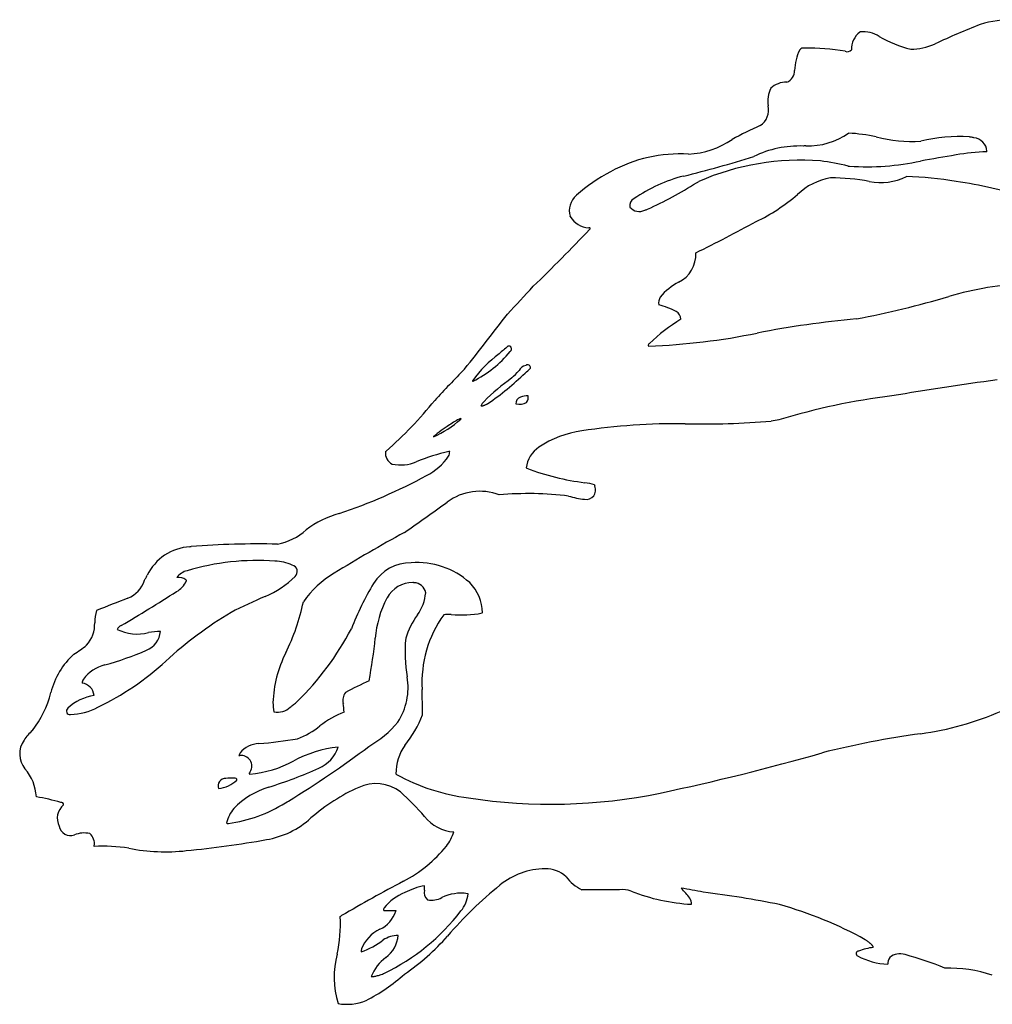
# Model space of a CAD drawing. Extents: x 0.1 to 11.9, y 0.1 to 8.6.
# Tile 1 of 2: x 0.1 to 5.9, y 2.7 to 8.6. Entities that reach past the tile are written whole.
import ezdxf

# ---------------------------------------------------------------- set-up
doc = ezdxf.new("R2010")
doc.units = 0
doc.linetypes.add('0', pattern=[0])
doc.layers.add('1', color=7, linetype='0')

msp = doc.modelspace()

# ---------------------------------------------------------------- linework, layer by layer
at = {"layer": '1'}
for p, q in [((5.14358, 8.491614), (5.145401, 8.492279)), ((5.589585, 8.42025), (5.593506, 8.421719)), ((5.802176, 7.864904), (5.797556, 7.865639)), ((5.806691, 7.864134), (5.802176, 7.864904)), ((5.811171, 7.863295), (5.806691, 7.864134)), ((5.815546, 7.862384), (5.811171, 7.863295)), ((5.819886, 7.861403), (5.815546, 7.862384)), ((5.824157, 7.860354), (5.819886, 7.861403)), ((4.809961, 7.811424), (4.804815, 7.811214)), ((4.815071, 7.811669), (4.809961, 7.811424)), ((4.820216, 7.811949), (4.815071, 7.811669)), ((5.901016, 7.777124), (5.902625, 7.780274)), ((5.718094, 7.758046), (5.718094, 7.758046)), ((5.073756, 7.691374), (5.082051, 7.690324)), ((4.166836, 7.591694), (4.170511, 7.593724)), ((4.170511, 7.593724), (4.174116, 7.595719)), ((4.174116, 7.595719), (4.177616, 7.597644)), ((4.177616, 7.597644), (4.181081, 7.599499)), ((5.718115, 7.599341), (5.718115, 7.599341)), ((3.448181, 7.51515), (3.450141, 7.517354)), ((3.858486, 7.428244), (3.862406, 7.429469)), ((3.862406, 7.429469), (3.866396, 7.430764)), ((3.866396, 7.430764), (3.870421, 7.432129)), ((3.870421, 7.432129), (3.874551, 7.433564)), ((3.412446, 7.389464), (3.411536, 7.391459)), ((3.877736, 6.617049), (3.882216, 6.616489)), ((2.987509, 6.569295), (2.987509, 6.569295)), ((3.054995, 6.585514), (3.053766, 6.583415)), ((3.06306, 6.425936), (3.06306, 6.425936)), ((3.115675, 6.311273), (3.115675, 6.311273)), ((2.878857, 6.258439), (2.880786, 6.258544)), ((2.880786, 6.258544), (2.88277, 6.258754)), ((2.88277, 6.258754), (2.884804, 6.259034)), ((2.884804, 6.259034), (2.886889, 6.259419)), ((2.886889, 6.259419), (2.889024, 6.259874)), ((2.889024, 6.259874), (2.891209, 6.260435)), ((2.891209, 6.260435), (2.893438, 6.261064)), ((2.893438, 6.261064), (2.895716, 6.2618)), ((2.895716, 6.2618), (2.898041, 6.262568)), ((2.898041, 6.262568), (2.900407, 6.263479)), ((2.900407, 6.263479), (2.902818, 6.264424)), ((2.902818, 6.264424), (2.905272, 6.265474)), ((2.905272, 6.265474), (2.907767, 6.26656)), ((2.907767, 6.26656), (2.910305, 6.267749)), ((2.910305, 6.267749), (2.912877, 6.26901)), ((2.912877, 6.26901), (2.915492, 6.270339)), ((2.915492, 6.270339), (2.918141, 6.271704)), ((2.918141, 6.271704), (2.920825, 6.273174)), ((2.75718, 6.183889), (2.757694, 6.183679)), ((2.757694, 6.183679), (2.758114, 6.183399)), ((2.758114, 6.183399), (2.75844, 6.18305)), ((2.758506, 6.180144), (2.758219, 6.179515)), ((2.75844, 6.18305), (2.758671, 6.182699)), ((2.758709, 6.180739), (2.758506, 6.180144)), ((2.758671, 6.182699), (2.758814, 6.182279)), ((2.758832, 6.181299), (2.758709, 6.180739)), ((2.758814, 6.182279), (2.758867, 6.181789)), ((2.758867, 6.181789), (2.758832, 6.181299)), ((4.659111, 6.175419), (4.648541, 6.17332)), ((2.69038, 6.145257), (2.69038, 6.145257)), ((4.098443, 6.151964), (4.098443, 6.151964)), ((4.625826, 6.169539), (4.613681, 6.167824)), ((4.637446, 6.17136), (4.625826, 6.169539)), ((4.648541, 6.17332), (4.637446, 6.17136)), ((2.309628, 5.986769), (2.313117, 5.9895)), ((2.6902, 5.986734), (2.687936, 5.986629)), ((2.692391, 5.986769), (2.6902, 5.986734)), ((3.149299, 5.888489), (3.153005, 5.886319)), ((3.557171, 5.787794), (3.557941, 5.785519)), ((3.557941, 5.785519), (3.558641, 5.783244)), ((3.558641, 5.783244), (3.559271, 5.781039)), ((3.559271, 5.781039), (3.559866, 5.778834)), ((1.139452, 5.417809), (1.143886, 5.418439)), ((1.143886, 5.418439), (1.148373, 5.419069)), ((1.648394, 5.33245), (1.648394, 5.33245)), ((0.876339, 5.230664), (0.878695, 5.234934)), ((0.878695, 5.234934), (0.881047, 5.239134)), ((0.881047, 5.239134), (0.883399, 5.243299)), ((0.883399, 5.243299), (0.885754, 5.247394)), ((0.869273, 5.217434), (0.871632, 5.221879)), ((0.871632, 5.221879), (0.873987, 5.226289)), ((0.873987, 5.226289), (0.876339, 5.230664)), ((1.116548, 5.219604), (1.11744, 5.217644)), ((1.11744, 5.217644), (1.117969, 5.215544)), ((1.117969, 5.215544), (1.118147, 5.213305)), ((2.475619, 5.203399), (2.472633, 5.203749)), ((2.478615, 5.202909), (2.475619, 5.203399)), ((2.319106, 5.112854), (2.31744, 5.110299)), ((2.887988, 5.023009), (2.885619, 5.022239)), ((1.749925, 4.467104), (1.75508, 4.471024)), ((1.75508, 4.471024), (1.760267, 4.475084)), ((1.760267, 4.475084), (1.765486, 4.479319)), ((1.765486, 4.479319), (1.770736, 4.483694)), ((1.770736, 4.483694), (1.776011, 4.488209)), ((1.776011, 4.488209), (1.781313, 4.492864)), ((1.739733, 4.459719), (1.744808, 4.463324)), ((1.744808, 4.463324), (1.749925, 4.467104)), ((1.917557, 4.348009), (1.917557, 4.348009)), ((1.433367, 4.171739), (1.435699, 4.171704)), ((1.435699, 4.171704), (1.437994, 4.171634)), ((1.495065, 4.061279), (1.498019, 4.060614)), ((2.371319, 4.061629), (2.3745, 4.058654)), ((1.355128, 4.034179), (1.355128, 4.034179)), ((1.712101, 3.888869), (1.721239, 3.894014)), ((1.721239, 3.894014), (1.730374, 3.899229)), ((1.359927, 3.769099), (1.362185, 3.764409)), ((1.362185, 3.764409), (1.370133, 3.764899)), ((0.542604, 3.704419), (0.54114, 3.705189)), ((0.568668, 3.628434), (0.56864, 3.632494)), ((2.423947, 3.351989), (2.423947, 3.351989)), ((3.484756, 3.369154), (3.482621, 3.369154)), ((3.486891, 3.369154), (3.484756, 3.369154)), ((3.489026, 3.369154), (3.486891, 3.369154)), ((3.491161, 3.369154), (3.489026, 3.369154)), ((3.493296, 3.369154), (3.491161, 3.369154)), ((3.495431, 3.369154), (3.493296, 3.369154)), ((3.497601, 3.369154), (3.495431, 3.369154)), ((3.499736, 3.369154), (3.497601, 3.369154)), ((3.501871, 3.369154), (3.499736, 3.369154)), ((3.504006, 3.369154), (3.501871, 3.369154)), ((3.506141, 3.369154), (3.504006, 3.369154)), ((3.508276, 3.369154), (3.506141, 3.369154)), ((3.510411, 3.369154), (3.508276, 3.369154)), ((3.512546, 3.369154), (3.510411, 3.369154)), ((3.514681, 3.369154), (3.512546, 3.369154)), ((3.516851, 3.369154), (3.514681, 3.369154)), ((3.518986, 3.369154), (3.516851, 3.369154)), ((3.521121, 3.369154), (3.518986, 3.369154)), ((3.523256, 3.369154), (3.521121, 3.369154)), ((3.525391, 3.369154), (3.523256, 3.369154)), ((3.527526, 3.369154), (3.525391, 3.369154)), ((3.529661, 3.369154), (3.527526, 3.369154)), ((3.531796, 3.369154), (3.529661, 3.369154)), ((3.533931, 3.369154), (3.531796, 3.369154)), ((3.536101, 3.369154), (3.533931, 3.369154)), ((3.538236, 3.369154), (3.536101, 3.369154)), ((3.540371, 3.369154), (3.538236, 3.369154)), ((3.542506, 3.369154), (3.540371, 3.369154)), ((3.544641, 3.369154), (3.542506, 3.369154)), ((3.546776, 3.369154), (3.544641, 3.369154)), ((3.548911, 3.369154), (3.546776, 3.369154)), ((3.551046, 3.369154), (3.548911, 3.369154)), ((3.553181, 3.369154), (3.551046, 3.369154)), ((3.555351, 3.369154), (3.553181, 3.369154)), ((3.557486, 3.369154), (3.555351, 3.369154)), ((3.559621, 3.369154), (3.557486, 3.369154)), ((3.561756, 3.369154), (3.559621, 3.369154)), ((3.563891, 3.369154), (3.561756, 3.369154)), ((3.566026, 3.369154), (3.563891, 3.369154)), ((3.568161, 3.369154), (3.566026, 3.369154)), ((3.570296, 3.369154), (3.568161, 3.369154)), ((3.572431, 3.369154), (3.570296, 3.369154)), ((3.574601, 3.369154), (3.572431, 3.369154)), ((3.576736, 3.369154), (3.574601, 3.369154)), ((3.578871, 3.369154), (3.576736, 3.369154)), ((3.581006, 3.369154), (3.578871, 3.369154)), ((3.583141, 3.369154), (3.581006, 3.369154)), ((3.585276, 3.369154), (3.583141, 3.369154)), ((3.587411, 3.369154), (3.585276, 3.369154)), ((3.589546, 3.369154), (3.587411, 3.369154)), ((3.591681, 3.369154), (3.589546, 3.369154)), ((3.593851, 3.369154), (3.591681, 3.369154)), ((3.595986, 3.369154), (3.593851, 3.369154)), ((3.598121, 3.369154), (3.595986, 3.369154)), ((3.600256, 3.369154), (3.598121, 3.369154)), ((3.602391, 3.369154), (3.600256, 3.369154)), ((3.604526, 3.369154), (3.602391, 3.369154)), ((3.606661, 3.369154), (3.604526, 3.369154)), ((3.608796, 3.369154), (3.606661, 3.369154)), ((3.610931, 3.369154), (3.608796, 3.369154)), ((3.613101, 3.369154), (3.610931, 3.369154)), ((3.615236, 3.369154), (3.613101, 3.369154)), ((3.617371, 3.369154), (3.615236, 3.369154)), ((3.619506, 3.369154), (3.617371, 3.369154)), ((3.621641, 3.369154), (3.619506, 3.369154)), ((3.623776, 3.369154), (3.621641, 3.369154)), ((3.625911, 3.369154), (3.623776, 3.369154)), ((3.628046, 3.369154), (3.625911, 3.369154)), ((3.630181, 3.369154), (3.628046, 3.369154)), ((3.632351, 3.369154), (3.630181, 3.369154)), ((3.634486, 3.369154), (3.632351, 3.369154)), ((3.636621, 3.369154), (3.634486, 3.369154)), ((3.638756, 3.369154), (3.636621, 3.369154)), ((3.640891, 3.369154), (3.638756, 3.369154)), ((3.643026, 3.369154), (3.640891, 3.369154)), ((3.645161, 3.369154), (3.643026, 3.369154)), ((3.647296, 3.369154), (3.645161, 3.369154)), ((3.649431, 3.369154), (3.647296, 3.369154)), ((3.651601, 3.369154), (3.649431, 3.369154)), ((3.653736, 3.369154), (3.651601, 3.369154)), ((3.655871, 3.369154), (3.653736, 3.369154)), ((3.658006, 3.369154), (3.655871, 3.369154)), ((3.660141, 3.369154), (3.658006, 3.369154)), ((3.662276, 3.369154), (3.660141, 3.369154)), ((3.664411, 3.369154), (3.662276, 3.369154)), ((3.666546, 3.369154), (3.664411, 3.369154)), ((3.668681, 3.369154), (3.666546, 3.369154)), ((3.670851, 3.369154), (3.668681, 3.369154)), ((3.672986, 3.369154), (3.670851, 3.369154)), ((3.675121, 3.369154), (3.672986, 3.369154)), ((3.677256, 3.369154), (3.675121, 3.369154)), ((3.679391, 3.369154), (3.677256, 3.369154)), ((3.681526, 3.369154), (3.679391, 3.369154)), ((3.683661, 3.369154), (3.681526, 3.369154)), ((3.685796, 3.369154), (3.683661, 3.369154)), ((3.687931, 3.369154), (3.685796, 3.369154)), ((3.690101, 3.369154), (3.687931, 3.369154)), ((3.692236, 3.369154), (3.690101, 3.369154)), ((3.694371, 3.369154), (3.692236, 3.369154)), ((3.696506, 3.369154), (3.694371, 3.369154)), ((3.698641, 3.369154), (3.696506, 3.369154)), ((3.700776, 3.369154), (3.698641, 3.369154)), ((3.702911, 3.369154), (3.700776, 3.369154)), ((3.705046, 3.369154), (3.702911, 3.369154)), ((3.707181, 3.369154), (3.705046, 3.369154)), ((4.075451, 3.379584), (4.075556, 3.379129)), ((4.075556, 3.379129), (4.075696, 3.378639)), ((4.075696, 3.378639), (4.075836, 3.378149)), ((2.802498, 3.344794), (2.798917, 3.345949)), ((2.29981, 3.245685), (2.300545, 3.245685)), ((2.300545, 3.245685), (2.301284, 3.245685)), ((2.301284, 3.245685), (2.302022, 3.245685)), ((2.302022, 3.245685), (2.302761, 3.245685)), ((2.302761, 3.245685), (2.303499, 3.245685)), ((2.303499, 3.245685), (2.304234, 3.245685)), ((2.304234, 3.245685), (2.304973, 3.245685)), ((2.304973, 3.245685), (2.305711, 3.245685)), ((2.305711, 3.245685), (2.30645, 3.245685)), ((2.30645, 3.245685), (2.307184, 3.245685)), ((2.307184, 3.245685), (2.307923, 3.245685)), ((2.307923, 3.245685), (2.308662, 3.245685)), ((2.308662, 3.245685), (2.3094, 3.245685)), ((2.3094, 3.245685), (2.310135, 3.245685)), ((2.310135, 3.245685), (2.310874, 3.245685)), ((2.310874, 3.245685), (2.311612, 3.245685)), ((2.311612, 3.245685), (2.312351, 3.245685)), ((2.312351, 3.245685), (2.313086, 3.245685)), ((2.313086, 3.245685), (2.313824, 3.245685)), ((2.313824, 3.245685), (2.314563, 3.245685)), ((2.314563, 3.245685), (2.315301, 3.245685)), ((2.315301, 3.245685), (2.31604, 3.245685)), ((2.31604, 3.245685), (2.316775, 3.245685)), ((2.316775, 3.245685), (2.317513, 3.245685)), ((2.317513, 3.245685), (2.318252, 3.245685)), ((2.318252, 3.245685), (2.31899, 3.245685)), ((2.31899, 3.245685), (2.319725, 3.245685)), ((2.319725, 3.245685), (2.320464, 3.245685)), ((2.320464, 3.245685), (2.321202, 3.245685)), ((2.321202, 3.245685), (2.321941, 3.245685)), ((2.321941, 3.245685), (2.322676, 3.245685)), ((2.322676, 3.245685), (2.323414, 3.245685)), ((2.323414, 3.245685), (2.324152, 3.245685)), ((2.324152, 3.245685), (2.324891, 3.245685)), ((2.324891, 3.245685), (2.325626, 3.245685)), ((2.325626, 3.245685), (2.326365, 3.245685)), ((2.326365, 3.245685), (2.327103, 3.245685)), ((2.327103, 3.245685), (2.327842, 3.245685)), ((2.327842, 3.245685), (2.32858, 3.245685)), ((2.32858, 3.245685), (2.329315, 3.245685)), ((2.329315, 3.245685), (2.330054, 3.245685)), ((2.330054, 3.245685), (2.330792, 3.245685)), ((2.330792, 3.245685), (2.331531, 3.245685)), ((2.331531, 3.245685), (2.332266, 3.245685)), ((2.332266, 3.245685), (2.333004, 3.245685)), ((2.333004, 3.245685), (2.333743, 3.245685)), ((2.333743, 3.245685), (2.334481, 3.245685)), ((2.334481, 3.245685), (2.335216, 3.245685)), ((2.335216, 3.245685), (2.335955, 3.245685)), ((2.335955, 3.245685), (2.336693, 3.245685)), ((2.336693, 3.245685), (2.337432, 3.245685)), ((2.337432, 3.245685), (2.338166, 3.245685)), ((2.338166, 3.245685), (2.338905, 3.245685)), ((2.338905, 3.245685), (2.339643, 3.245685)), ((2.339643, 3.245685), (2.340382, 3.245685)), ((2.340382, 3.245685), (2.341117, 3.245685)), ((2.341117, 3.245685), (2.341856, 3.245685)), ((2.341856, 3.245685), (2.342594, 3.245685)), ((2.342594, 3.245685), (2.343333, 3.245685)), ((2.343333, 3.245685), (2.344071, 3.245685)), ((2.344071, 3.245685), (2.344806, 3.245685)), ((2.344806, 3.245685), (2.345545, 3.245685)), ((2.345545, 3.245685), (2.346283, 3.245685)), ((2.346283, 3.245685), (2.347022, 3.245685)), ((2.347022, 3.245685), (2.347757, 3.245685)), ((2.347757, 3.245685), (2.348495, 3.245685)), ((2.348495, 3.245685), (2.349234, 3.245685)), ((2.349234, 3.245685), (2.349972, 3.245685)), ((2.349972, 3.245685), (2.350707, 3.245685)), ((2.350707, 3.245685), (2.351446, 3.245685)), ((2.351446, 3.245685), (2.352184, 3.245685)), ((2.352184, 3.245685), (2.352923, 3.245685)), ((2.352923, 3.245685), (2.353658, 3.245685)), ((2.353658, 3.245685), (2.354396, 3.245685)), ((2.354396, 3.245685), (2.355134, 3.245685)), ((2.355134, 3.245685), (2.355873, 3.245685)), ((2.355873, 3.245685), (2.356611, 3.245685)), ((2.356611, 3.245685), (2.357347, 3.245685)), ((2.357347, 3.245685), (2.358085, 3.245685)), ((2.358085, 3.245685), (2.358824, 3.245685)), ((2.358824, 3.245685), (2.359562, 3.245685)), ((2.359562, 3.245685), (2.360297, 3.245685)), ((2.360297, 3.245685), (2.361036, 3.245685)), ((2.361036, 3.245685), (2.361774, 3.245685)), ((2.361774, 3.245685), (2.362513, 3.245685)), ((2.362513, 3.245685), (2.363248, 3.245685)), ((2.363248, 3.245685), (2.363986, 3.245685)), ((2.363986, 3.245685), (2.364725, 3.245685)), ((2.364725, 3.245685), (2.365463, 3.245685)), ((2.365463, 3.245685), (2.366198, 3.245685)), ((2.366198, 3.245685), (2.366937, 3.245685)), ((2.366937, 3.245685), (2.367675, 3.245685)), ((2.367675, 3.245685), (2.368414, 3.245685)), ((2.368414, 3.245685), (2.369148, 3.245685)), ((2.369148, 3.245685), (2.369887, 3.245685)), ((2.037989, 3.208644), (2.042469, 3.21171)), ((2.042469, 3.21171), (2.047033, 3.214783)), ((5.178686, 3.069092), (5.175431, 3.071185)), ((5.18187, 3.06702), (5.178686, 3.069092)), ((5.184916, 3.064969), (5.18187, 3.06702)), ((5.187891, 3.062936), (5.184916, 3.064969)), ((5.190762, 3.060927), (5.187891, 3.062936)), ((5.193526, 3.058935), (5.190762, 3.060927)), ((5.196151, 3.056972), (5.193526, 3.058935)), ((5.198706, 3.055029), (5.196151, 3.056972)), ((5.20112, 3.053108), (5.198706, 3.055029)), ((5.203465, 3.051214), (5.20112, 3.053108)), ((5.205671, 3.049345), (5.203465, 3.051214)), ((5.207736, 3.047501), (5.205671, 3.049345)), ((5.209731, 3.045684), (5.207736, 3.047501)), ((5.211551, 3.043896), (5.209731, 3.045684)), ((5.213301, 3.042135), (5.211551, 3.043896)), ((5.214876, 3.040403), (5.213301, 3.042135)), ((5.216346, 3.038702), (5.214876, 3.040403)), ((5.21771, 3.037029), (5.216346, 3.038702)), ((5.218901, 3.035387), (5.21771, 3.037029)), ((5.219986, 3.033774), (5.218901, 3.035387)), ((5.220931, 3.032195), (5.219986, 3.033774)), ((5.221736, 3.030652), (5.220931, 3.032195)), ((5.222401, 3.029136), (5.221736, 3.030652)), ((5.222891, 3.027659), (5.222401, 3.029136)), ((5.223275, 3.026217), (5.222891, 3.027659)), ((5.223486, 3.024807), (5.223275, 3.026217)), ((2.223538, 2.851564), (2.22631, 2.850626)), ((2.22631, 2.850626), (2.230808, 2.850871)), ((2.230808, 2.850871), (2.23547, 2.851308)), ((2.23547, 2.851308), (2.240289, 2.851945)), ((2.240289, 2.851945), (2.245263, 2.852768)), ((2.245263, 2.852768), (2.250387, 2.853783)), ((2.250387, 2.853783), (2.255658, 2.85498)), ((2.255658, 2.85498), (2.261069, 2.856355)), ((2.261069, 2.856355), (2.26662, 2.857913)), ((2.26662, 2.857913), (2.2723, 2.859645)), ((2.2723, 2.859645), (2.27811, 2.861549)), ((2.27811, 2.861549), (2.284046, 2.863621)), ((2.284046, 2.863621), (2.290105, 2.865861)), ((2.290105, 2.865861), (2.296278, 2.868262)), ((2.296278, 2.868262), (2.302561, 2.870824)), ((2.025641, 2.69006), (2.025641, 2.69006))]:
    msp.add_line(p, q, dxfattribs=at)
for centre, radius, start, end in [((7.623729, 4.06768), 4.804108, 111.50822, 114.998937), ((6.053251, 7.909975), 0.655677, 88.762903, 106.924458), ((5.216111, 8.391893), 0.123308, 126.029781, -177.008844), ((5.163561, 8.317684), 0.175537, 57.046468, 95.938062), ((5.620096, 9.094175), 0.725427, -119.84839, -103.80211), ((5.448979, 8.728417), 0.338729, -90.329563, -65.474459), ((5.043911, 8.255647), 0.290706, 153.424017, 178.565512), ((4.805248, 8.36956), 0.026749, 75.011473, 142.876796), ((4.837028, 7.12464), 1.271003, 80.098113, 91.120819), ((5.068172, 8.40718), 0.032966, -112.434857, -41.215082), ((4.680043, 8.260843), 0.073282, -68.835934, 1.627186), ((4.704041, 8.056348), 0.136178, 88.964717, 132.943104), ((4.751991, 8.081973), 0.159024, 152.242879, -168.717085), ((4.482122, 8.0281), 0.11617, -55.146852, 11.298217), ((5.102417, 6.593787), 1.449029, 112.473754, 119.890558), ((4.832179, 8.236819), 0.425039, -91.612823, -55.093749), ((5.01482, 6.798037), 1.091894, 78.032518, 86.819417), ((4.088845, 8.287951), 0.526014, -86.699304, -56.352427), ((5.459551, 8.696382), 0.858409, -104.733968, -86.790169), ((5.736403, 6.929132), 0.938501, 86.263973, 104.109726), ((5.81554, 7.773427), 0.087354, 4.496143, 84.338918), ((4.068757, 6.903237), 0.861047, 86.646062, 118.781234), ((4.785119, 7.173586), 0.637933, 88.230661, 115.588628), ((5.939909, 6.517746), 1.259978, 91.768894, 100.139598), ((2.52879, 14.019303), 6.575783, -76.266317, -72.468699), ((4.791275, 6.202798), 1.524176, 85.621191, 113.599666), ((4.599999, 5.623522), 2.121429, 77.095908, 81.661638), ((5.180485, 9.260818), 1.573576, -93.586437, -78.045565), ((9.818452, -16.534882), 24.636543, 99.580545, 100.080146), ((4.1016, 6.790023), 0.976427, 117.271673, 131.850277), ((4.32869, 6.711273), 0.950717, 104.544105, 124.231457), ((2.87045, 9.638723), 2.423003, -65.518258, -57.653888), ((5.025598, 7.260184), 0.364692, 99.061421, 134.328605), ((4.982215, 6.448979), 1.17143, 79.304745, 90.6874), ((5.267997, 7.939588), 0.346346, -101.387157, -63.759431), ((5.334406, 5.253551), 2.376966, 80.710202, 87.909069), ((5.295571, 4.722389), 2.907817, 73.070613, 81.644575), ((3.527216, 7.424461), 0.120296, 131.072174, -164.07756), ((3.815335, 7.455221), 0.047234, 117.019801, -169.07603), ((3.980984, 8.459612), 1.226629, -63.740237, -49.919764), ((3.824917, 7.492866), 0.07282, -140.217291, -62.549506), ((3.536201, 7.46794), 0.146539, -147.620198, -94.958121), ((-1.830424, 19.18581), 13.425152, -63.483706, -61.751297), ((-4.322138, 14.749051), 10.813146, -45.981052, -43.449092), ((3.526325, 7.317607), 0.005161, -70.455859, 122.711366), ((3.974516, 7.165761), 0.188883, -62.906838, 2.161199), ((-14.939727, 23.713747), 24.677938, -43.240912, -42.715656), ((4.204719, 6.707988), 0.323519, 116.465231, 141.653605), ((6.21531, 5.055676), 1.934665, 92.138674, 106.235911), ((4.007853, 6.873358), 0.066952, 148.134196, -170.48803), ((4.19682, 11.803453), 5.108615, -79.555428, -73.188067), ((3.77424, 6.255568), 0.629445, 64.395239, 74.559524), ((4.008848, 6.769357), 0.065564, 6.016596, 55.205909), ((-18.53488, 23.346033), 27.182543, -38.352968, -37.475175), ((4.662133, 5.810362), 1.130814, 121.335722, 133.381066), ((5.720194, 0.5192), 6.28871, 95.449806, 100.905993), ((3.748836, 10.464639), 3.85046, -88.014868, -78.289038), ((6.857089, 2.249618), 5.79942, 131.151501, 131.854077), ((3.044561, 6.599438), 0.0174, -53.15491, 102.594289), ((3.90836, 6.611072), 0.031202, 137.282143, 168.956058), ((3.413669, 5.991395), 0.71804, 126.406131, 144.330144), ((2.532207, 7.011064), 0.674469, -63.551447, -39.349854), ((8.179858, 1.16852), 7.572471, 135.468016, 137.432057), ((2.800984, 6.730958), 0.402147, -49.330671, -40.502713), ((3.156941, 6.446926), 0.05513, 100.115731, 155.520892), ((3.059865, 6.577796), 0.147896, -55.765605, -39.248529), ((3.157615, 6.487574), 0.017114, -11.289425, 127.239304), ((2.831027, 6.40829), 0.00193, 110.839338, -34.801247), ((3.894821, 5.280756), 1.415367, 125.991433, 134.783007), ((1.938019, 7.697604), 1.73058, -55.395681, -45.866949), ((8.512172, -12.385127), 18.971623, 97.722474, 99.640637), ((3.125668, 6.274948), 0.037675, 105.382034, -173.616118), ((3.177756, 6.111818), 0.208894, 94.716631, 107.289045), ((3.10865, 6.309969), 0.05289, -34.425331, 10.936721), ((5.8108, 2.404758), 3.942622, 96.930963, 106.984464), ((0.726805, 7.80416), 2.410265, -48.841189, -38.887129), ((3.001758, 6.192056), 0.139682, 138.092533, 151.624904), ((3.107687, 6.361864), 0.09316, -102.056923, -61.402821), ((2.353187, 6.630318), 0.606032, -66.417583, -48.06133), ((2.948382, 5.776207), 0.450292, 115.126499, 124.957273), ((3.292363, 5.235713), 1.090713, 123.498592, 129.700652), ((4.043543, 2.433995), 3.718374, 89.15402, 98.682268), ((4.188171, 11.613916), 5.46269, -90.941157, -85.532483), ((3.56749, 5.49246), 0.623158, 97.863268, 123.317847), ((3.330056, 5.863923), 0.182419, 125.086272, 172.26036), ((2.379793, 5.975921), 0.070999, 171.211236, -115.359635), ((2.976916, 4.723353), 1.295907, 102.884963, 111.92645), ((2.398904, 6.152557), 0.345833, -63.254341, -34.017062), ((2.627706, 5.988054), 0.064698, -26.600838, -1.138129), ((2.399554, 6.14458), 0.23816, -102.160798, -66.897404), ((3.694128, 7.326993), 1.538946, -110.586355, -97.231715), ((0.99802, 8.702523), 3.255071, -71.464956, -61.433193), ((3.50931, 5.75605), 0.055453, -101.045519, 24.259734), ((3.421714, 5.30757), 0.498963, 74.247807, 80.926515), ((2.872223, 5.4243), 0.324913, 68.929615, 126.74664), ((3.164629, 3.778208), 1.957175, 82.994186, 95.147446), ((3.539075, 6.149711), 0.449903, -107.558862, -95.150592), ((-5.654522, 17.166355), 14.186534, -55.297381, -54.031337), ((2.169943, 5.091128), 0.542788, 104.639867, 128.065556), ((1.593127, 5.791489), 0.364935, -78.868289, -48.428906), ((7.315241, -3.425044), 10.181302, 118.724552, 121.459732), ((1.158215, 5.115829), 0.302563, 93.555474, 154.225167), ((1.552054, 0.181807), 5.252797, 88.783382, 94.407564), ((1.545951, 3.844557), 1.491416, 86.061342, 106.45282), ((1.631101, 5.019544), 0.313384, 67.246453, 86.836709), ((1.741913, 5.269898), 0.040015, -48.026539, 74.942642), ((2.45965, 5.060839), 0.261151, 89.490507, 148.115919), ((2.49925, 4.855981), 0.467487, 48.020757, 94.573626), ((1.074117, 5.169202), 0.065884, 49.908089, 99.954397), ((1.145568, 5.176365), 0.10097, 102.598559, 145.12806), ((1.380746, 5.629328), 0.549499, -67.504906, -45.092189), ((2.312376, 4.740328), 0.605219, 120.893795, 144.759711), ((0.700443, 5.274529), 0.178222, -67.144452, -18.6843), ((1.00161, 5.261832), 0.126237, -62.440788, -22.607586), ((3.733354, 4.296645), 1.746489, 148.89943, 158.813151), ((2.469553, 5.033846), 0.169931, 88.961251, 152.29355), ((2.478226, 5.130987), 0.071923, 10.115703, 89.690221), ((2.63719, 5.023602), 0.250799, -0.135406, 45.833399), ((-4.084565, 13.168429), 9.526973, -59.646084, -57.31625), ((2.873256, 2.114829), 3.268811, 113.096071, 117.053108), ((2.289325, 5.164587), 0.260552, -36.261157, -4.615781), ((3.098876, -1.1072), 6.639467, 110.537039, 112.268594), ((0.589417, 5.342131), 1.254348, -26.433429, -11.617054), ((2.843976, 4.828046), 0.597417, 151.806194, 175.849618), ((0.893208, 4.950954), 0.32208, 164.490333, 177.641419), ((2.619845, 2.967948), 2.399278, 120.932525, 132.572826), ((2.864019, 4.739877), 0.45405, 143.417886, 163.126548), ((3.223599, 4.60641), 0.696848, 144.457257, -176.642179), ((2.699146, 4.664732), 0.349364, 89.527578, 96.99724), ((2.76822, 5.594563), 0.584241, -96.505463, -78.407906), ((0.381715, 4.95588), 0.18987, -41.788339, 2.514315), ((0.750064, 4.902072), 0.049663, 114.089281, 153.445124), ((0.826115, 5.173701), 0.276998, -115.780758, -76.130154), ((0.834084, 4.921096), 0.129977, -68.924898, -3.770503), ((1.03281, 3.948693), 0.966325, 94.096466, 98.347865), ((0.534843, 5.758037), 1.776049, -45.426654, -27.868134), ((-0.02311, 5.528715), 0.887497, -57.968969, -52.000353), ((-0.768715, 5.181785), 3.032777, -10.74059, -5.876339), ((3.315937, 4.79021), 0.890155, 174.749451, -170.294464), ((0.750702, 4.437437), 0.454664, 131.809165, 166.059169), ((0.096273, 6.622728), 1.984574, -74.335912, -66.713829), ((2.349517, 4.462644), 0.71326, 153.243884, 178.038711), ((0.688992, 4.485639), 0.233263, 104.116021, 142.540769), ((-0.14741, 5.983133), 1.693283, -64.159594, -47.494769), ((0.536977, 4.604297), 0.040465, 144.996678, -178.869697), ((0.485052, 4.521172), 0.083122, 5.804962, 82.070659), ((2.860775, 3.113648), 1.637415, 113.382788, 118.889715), ((2.064929, 4.576841), 0.378918, -32.879801, 9.616986), ((-0.288339, 4.696394), 0.616161, -37.615615, -14.034264), ((0.611227, 4.24016), 0.292667, 98.543637, 133.184394), ((2.124321, 4.502715), 0.070501, 140.783567, -162.597736), ((-18.555197, 4.12916), 21.087661, 0.773872, 1.185889), ((1.993591, 4.498206), 0.35709, -178.210376, -169.303686), ((1.181671, 4.377923), 0.881497, 3.425933, 6.756411), ((0.423216, 4.436822), 0.020756, 126.25624, -79.872133), ((0.419471, 4.779627), 0.363313, -88.833829, -61.89319), ((1.664215, 4.540108), 0.110296, -101.245527, -46.789432), ((2.27956, 3.883579), 0.588847, 111.725394, 127.934832), ((1.86933, 4.67331), 0.71025, -38.492794, -21.4158), ((5.256804, 6.127215), 1.842835, -82.235887, -66.654185), ((1.891767, 4.778804), 0.638475, -60.116679, -39.680381), ((0.370419, 4.120252), 0.262978, 130.469043, 147.237516), ((1.591057, 4.760221), 0.525853, -68.550264, -51.618375), ((6.256957, -1.137936), 5.490838, 97.86323, 104.111349), ((0.265379, 4.180692), 0.142068, 144.809851, -140.957686), ((1.56033, 4.084116), 0.158075, 92.671331, 139.744182), ((1.259107, 7.5321), 3.303177, -84.896135, -80.867984), ((1.484686, 4.158033), 0.053117, 147.894253, 165.046777), ((-1.825854, 9.645782), 6.757931, -58.248895, -53.331484), ((2.102737, 3.505788), 0.719479, 96.151372, 118.378632), ((1.830648, 4.284298), 0.204971, -66.904424, -17.951248), ((2.649895, 4.066452), 0.278618, 143.740315, -179.008285), ((1.121579, 17.421492), 13.768113, -78.144376, -73.992788), ((1.445594, 4.107418), 0.064665, -30.988482, 96.749271), ((1.447804, 4.709937), 0.651262, -85.577791, -61.278265), ((-0.052712, 3.909368), 0.276088, 3.199896, 41.194407), ((1.381369, 4.121878), 0.128838, -28.057006, -21.755967), ((0.810966, 6.545547), 2.685456, -72.639506, -65.817426), ((2.950598, 5.095274), 1.185947, -119.062948, -97.081424), ((1.353744, 3.989282), 0.044918, 88.235231, -160.378698), ((1.292538, 4.161356), 0.188109, -84.234748, -46.791882), ((1.386181, 3.816467), 0.219916, 85.024161, 98.117621), ((1.410101, 4.025366), 0.011282, -5.680894, 115.435933), ((2.250455, 3.760965), 0.242203, 52.545217, 114.750801), ((1.755718, 3.510409), 0.493334, 106.905456, 135.718218), ((2.617023, 2.935939), 1.144981, 114.124168, 131.164678), ((1.584925, 3.009449), 1.245556, 39.777976, 49.26375), ((3.298541, 7.076653), 3.196703, -98.892436, -78.23786), ((-0.081421, 2.269327), 1.6832, 74.447812, 79.582125), ((0.372165, 3.877975), 0.013126, -6.700884, 100.06446), ((1.249434, 4.631482), 0.874948, -82.07078, -58.076049), ((0.452864, 3.796523), 0.104717, 130.252169, -153.123578), ((1.558883, 3.723705), 0.204069, 140.010727, 167.147259), ((1.512906, 4.182296), 0.520173, -80.696821, -47.643633), ((2.735763, 3.963542), 0.249358, -140.928475, -94.295163), ((0.425938, 3.760197), 0.067385, -170.593717, -68.855331), ((0.508991, 3.547095), 0.16133, 78.505263, 111.354163), ((2.423797, 3.812732), 0.309182, -36.203161, -18.44987), ((0.493055, 3.645808), 0.076748, -9.989819, 49.789818), ((0.589209, 9.202118), 5.624182, -84.597505, -79.677521), ((0.614476, 2.577798), 1.051634, 81.202343, 92.496521), ((0.993706, 4.743698), 1.147609, -100.970173, -83.745373), ((2.025107, 4.161163), 0.837942, -62.178871, -39.327582), ((3.26053, 3.075087), 0.418672, 89.71137, 129.795065), ((3.267808, 3.316365), 0.177464, 47.315853, 91.669135), ((7.391936, -5.961586), 10.619498, 117.940122, 120.21925), ((3.594024, 3.60103), 0.257249, -143.16864, -115.661618), ((2.532414, 3.0779), 0.29477, 111.590466, 141.664081), ((2.62751, 2.962596), 0.439391, 101.129394, 117.599183), ((2.595903, 3.353098), 0.056241, 165.078952, -129.592663), ((2.390902, 3.387231), 0.151933, -7.431799, 2.449284), ((4.551176, 1.480523), 2.470076, 129.123812, 139.256127), ((3.723228, 3.190393), 0.17948, 72.716799, 95.129722), ((4.192121, 4.395651), 1.114276, -111.897715, -92.834675), ((-3.495645, -38.250168), 42.312619, 79.510714, 79.69242), ((3.467589, 2.784225), 0.850124, 38.995561, 44.317382), ((3.421211, -2.888815), 6.293483, 78.612659, 82.823474), ((2.58499, 3.435334), 0.128026, -101.228822, -61.772087), ((2.759702, 3.088791), 0.260131, 81.329674, 116.030668), ((2.601501, 3.368295), 0.202366, -38.436131, -6.668796), ((4.059369, 3.283427), 0.077649, -0.507723, 27.410687), ((2.197016, 3.297974), 0.182345, -64.468574, -17.820435), ((2.308115, 3.252509), 0.010749, 130.040532, -140.590322), ((1.737415, 4.033759), 1.292984, -64.081825, -37.731817), ((2.370256, 3.243929), 0.001794, -78.578058, 101.871401), ((4.002253, 0.936651), 2.435689, 61.205998, 74.240122), ((1.254274, 3.158798), 0.785299, -12.769627, 3.639298), ((2.372011, 2.932968), 0.222444, 115.682525, 158.191915), ((2.036772, 3.395296), 0.415861, -72.332299, -51.485792), ((2.390094, 2.91995), 0.177173, 92.065393, 122.180973), ((2.21593, 3.104108), 0.167928, -55.903618, -2.4233), ((1.63011, 4.023458), 1.402888, -55.614558, -41.564747), ((2.203015, 3.001466), 0.040104, 159.355245, -176.546664), ((5.136603, 2.98774), 0.015818, 92.363543, -118.209037), ((5.26642, 2.65724), 0.370066, 96.662288, 110.643716), ((2.542046, 2.847299), 0.539813, 165.19675, -163.065096), ((2.474091, 2.750251), 0.270261, 127.365849, 157.983627), ((5.328242, 3.349226), 0.42496, -117.940333, -92.459467), ((5.373528, 2.928189), 0.06362, 145.107362, -176.818164), ((5.382165, 2.893646), 0.09344, 70.7699, 130.6096), ((4.891029, 1.045777), 2.005207, 67.717187, 74.913417), ((5.670755, 2.065421), 0.836046, 71.60515, 91.32925), ((1.742183, 3.613096), 1.010582, -63.528199, -47.69358), ((2.078636, 2.976083), 0.290892, -100.496825, -66.922709)]:
    msp.add_arc(centre, radius, start, end, dxfattribs=at)

doc.saveas('drawing.dxf')
